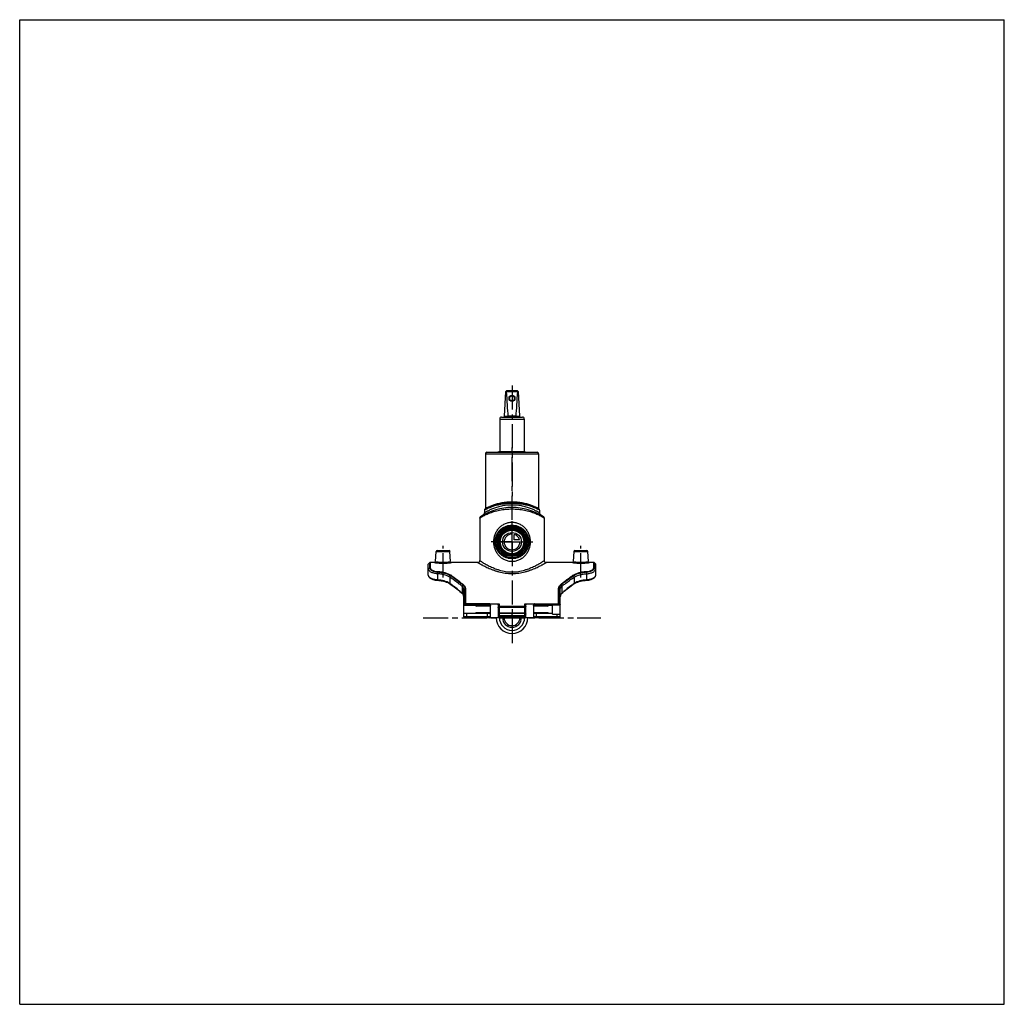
# Model space of a CAD drawing. Header units: millimetres. Extents: x 0 to 1000, y 0 to 1000.
import ezdxf

# ---------------------------------------------------------------- set-up
doc = ezdxf.new("R2010")
doc.units = ezdxf.units.MM
doc.header["$LTSCALE"] = 65.185185
doc.linetypes.add('CENTER', pattern=[0.6, 0.375, -0.075, 0.075, -0.075])
doc.layers.get('0').update_dxf_attribs({"linetype": 'CONTINUOUS'})
for name, color, linetype in [('ACHSEN_S', 7, 'CONTINUOUS'), ('FASEN', 7, 'CONTINUOUS'), ('FLAECHEN', 7, 'CONTINUOUS'), ('KOERPER', 7, 'CONTINUOUS'), ('KONST.EL_MIT_GEO', 7, 'CONTINUOUS'), ('KURVEN', 7, 'CONTINUOUS'), ('NHILFSGEOMETRIE', 7, 'CONTINUOUS')]:
    doc.layers.add(name, color=color, linetype=linetype)

msp = doc.modelspace()

# ---------------------------------------------------------------- linework, layer by layer
at = {"color": 7, "linetype": 'Continuous'}
for p, q in [((0, 0), (0, 1000)), ((0, 1000), (1000, 1000)), ((1000, 0), (1000, 1000)), ((492.5, 597.3), (493.8, 622.4)), ((493.8, 622.4), (494.8, 623.4)), ((494.2, 622.4), (505.8, 622.4)), ((494.8, 623.4), (505.1, 623.4)), ((506.2, 622.4), (505.1, 623.4)), ((506.2, 622.4), (507.5, 597.3)), ((487.5, 594.4), (487.5, 561.6)), ((487.5, 594.4), (512.5, 594.4)), ((489.5, 596.4), (510.5, 596.4)), ((492.6, 597.4), (495.9, 597.4)), ((504.1, 597.3), (495.9, 597.3)), ((504.1, 597.4), (507.4, 597.4)), ((512.5, 594.4), (512.5, 561.6)), ((0, 0), (1000, 0))]:
    msp.add_line(p, q, dxfattribs=at)
for radius in [3, 2.5]:
    msp.add_circle((500, 615.4), radius, dxfattribs=at)
for centre, radius, start, end in [((489.5, 594.4), 2, 90, 180), ((491.5, 597.4), 1, 270, 357.14), ((495.4, 597.3), 0.483, 359.2765, 5.2), ((504.6, 597.3), 0.483, 174.8, 180.7235), ((508.5, 597.4), 1, 182.86, 270), ((510.5, 594.4), 2, 0, 90)]:
    msp.add_arc(centre, radius, start, end, dxfattribs=at)
for centre, major_axis, ratio, start_param, end_param in [((500, 628.2), (8.5, 0), 0.95129, -2.35619, -2.32415), ((500, 746.5), (0, 170.1), 0.04996, -3.89495, -3.64417), ((500, 746.5), (0, 170.1), 0.04996, -2.63901, -2.38824), ((500, 628.2), (8.5, 0), 0.95129, -0.81744, -0.7854)]:
    msp.add_ellipse(centre, major_axis=major_axis, ratio=ratio, start_param=start_param, end_param=end_param, dxfattribs=at)
for points in [[(495.9, 597.3), (495.9, 597.2), (495.9, 596.9), (495.8, 596.7), (495.8, 596.5), (495.8, 596.4), (495.7, 596.4), (495.7, 596.4)], [(504.1, 597.3), (504.1, 597.2), (504.1, 596.9), (504.2, 596.7), (504.2, 596.5), (504.2, 596.4), (504.3, 596.4), (504.3, 596.4)]]:
    msp.add_open_spline(points, degree=3, knots=[0, 0, 0, 0, 0.36703, 0.67502, 0.79476, 0.88822, 1, 1, 1, 1], dxfattribs=at)
at = {"layer": 'ACHSEN_S', "color": 40, "linetype": 'CENTER'}
for p, q in [((500, 628.4), (500, 511.6)), ((409.9, 392.6), (590.1, 392.6)), ((500, 392.6), (500, 397.6)), ((500, 392.6), (500, 387.6))]:
    msp.add_line(p, q, dxfattribs=at)
at = {"layer": 'FASEN', "color": 7, "linetype": 'Continuous'}
for p, q in [((415, 447.1), (416.3, 448.4)), ((415, 442.3), (415, 447.1)), ((585, 447.1), (583.7, 448.4)), ((585, 442.3), (585, 447.1))]:
    msp.add_line(p, q, dxfattribs=at)
for radius in [16, 14.8]:
    msp.add_circle((500, 469.6), radius, dxfattribs=at)
for points, knots in [([(424.2, 437.3), (423, 437.3), (421.2, 437.6), (419.1, 438.3), (417.7, 438.9), (416.5, 439.7), (415.7, 440.5), (415.1, 441.4), (415, 442), (415, 442.3)], [0, 0, 0, 0, 0.32237, 0.47214, 0.609, 0.73035, 0.83479, 0.92325, 1, 1, 1, 1]), ([(575.8, 437.3), (577, 437.3), (578.8, 437.6), (580.9, 438.3), (582.3, 438.9), (583.5, 439.7), (584.3, 440.5), (584.9, 441.4), (585, 442), (585, 442.3)], [0, 0, 0, 0, 0.32258, 0.47229, 0.6091, 0.73041, 0.83482, 0.92326, 1, 1, 1, 1]), ([(436.8, 433.8), (435, 434.9), (432, 436.2), (427.7, 437), (425.4, 437.2), (424.2, 437.3)], [0, 0, 0, 0, 0.47636, 0.73528, 1, 1, 1, 1]), ([(449.5, 424.3), (448.5, 425.2), (444.4, 428.5), (440.1, 431.7), (436.8, 433.8)], [0, 0, 0, 0, 0.25388, 1, 1, 1, 1]), ([(550.5, 424.3), (551.5, 425.2), (555.6, 428.5), (559.9, 431.7), (563.2, 433.8)], [0, 0, 0, 0, 0.25387, 1, 1, 1, 1]), ([(563.2, 433.8), (565, 434.9), (568, 436.2), (572.3, 437), (574.6, 437.2), (575.8, 437.3)], [0, 0, 0, 0, 0.47638, 0.7353, 1, 1, 1, 1]), ([(451, 420.8), (451, 421.4), (450.8, 422.8), (450, 423.9), (449.5, 424.3)], [0, 0, 0, 0, 0.49816, 1, 1, 1, 1]), ([(549, 420.8), (549, 421.4), (549.2, 422.8), (550, 423.9), (550.5, 424.3)], [0, 0, 0, 0, 0.49816, 1, 1, 1, 1])]:
    msp.add_open_spline(points, degree=3, knots=knots, dxfattribs=at)
at = {"layer": 'FLAECHEN', "color": 7, "linetype": 'Continuous'}
for p, q in [((472, 502), (472, 499.1)), ((528, 502), (528, 499.1)), ((467.2, 493.9), (467.2, 450.6)), ((532.7, 493.9), (532.7, 450.6))]:
    msp.add_line(p, q, dxfattribs=at)
msp.add_circle((500, 469.6), 12, dxfattribs=at)
at = {"layer": 'KOERPER', "color": 7, "linetype": 'Continuous'}
for p, q in [((480.1, 560.6), (480.1, 560.8)), ((480.1, 560.6), (480.1, 560.8)), ((480.1, 560.8), (484.5, 560.8)), ((481.7, 560.6), (481.7, 560.8)), ((482.4, 560.6), (482.4, 560.8)), ((483.9, 560.6), (483.9, 560.8)), ((484, 560.6), (484, 560.8)), ((484.1, 560.6), (484.1, 560.8)), ((484.5, 560.6), (484.5, 560.8)), ((484.7, 560.6), (484.7, 560.8)), ((484.7, 560.8), (485.8, 560.8)), ((485.4, 560.6), (485.4, 560.8)), ((487.3, 561.6), (485.6, 560.6)), ((487.3, 561.6), (512.7, 561.6)), ((512.7, 561.6), (514.4, 560.6)), ((514.2, 560.8), (514.2, 560.8)), ((514.2, 560.8), (522.7, 560.8)), ((515.3, 560.6), (515.3, 560.8)), ((515.5, 560.6), (515.5, 560.8)), ((515.8, 560.6), (515.8, 560.8)), ((516.7, 560.6), (516.7, 560.8)), ((519.8, 560.6), (519.8, 560.8)), ((522.7, 560.6), (522.7, 560.8)), ((421.4, 448.6), (416.8, 448.6)), ((465.2, 448.6), (438.6, 448.6)), ((561.4, 448.6), (534.7, 448.6)), ((583.2, 448.6), (578.6, 448.6)), ((464, 404.9), (464, 404.3)), ((477.7, 404.3), (464, 404.3)), ((536, 404.3), (522.3, 404.3)), ((536, 404.3), (536, 404.9)), ((477.8, 397.6), (464, 397.6)), ((464, 397.1), (464, 397.6)), ((536, 397.6), (522.2, 397.6)), ((536, 397.6), (536, 397.1))]:
    msp.add_line(p, q, dxfattribs=at)
at = {"layer": 'KOERPER', "color": 40, "linetype": 'CENTER'}
for p, q in [((500, 492.1), (500, 566.6)), ((500, 469.6), (500, 490.8)), ((430, 433.6), (430, 465.8)), ((500, 469.6), (478.9, 469.6)), ((500, 469.6), (521.1, 469.6)), ((500, 469.6), (500, 364.5)), ((570, 433.6), (570, 465.8))]:
    msp.add_line(p, q, dxfattribs=at)
at = {"layer": 'KOERPER', "color": 7, "linetype": 'Continuous'}
for radius in [17, 16.1]:
    msp.add_circle((500, 469.6), radius, dxfattribs=at)
for centre, start, end in [((464, 405.9), 216.8699, 270), ((536, 405.9), 270, 323.1301), ((464, 396.1), 90, 138.1897), ((536, 396.1), 41.8103, 90)]:
    msp.add_arc(centre, 1.5, start, end, dxfattribs=at)
at = {"layer": 'KONST.EL_MIT_GEO', "color": 7, "linetype": 'Continuous'}
for p, q in [((474.6, 560.6), (525.4, 560.6)), ((473.1, 559.1), (473.1, 503.5)), ((473.1, 559.1), (526.9, 559.1)), ((526.9, 559.1), (526.9, 503.5)), ((479.3, 505.9), (479.3, 505.9)), ((520.7, 505.9), (520.7, 505.9)), ((423.9, 460.8), (436.1, 460.8)), ((563.9, 460.8), (576.1, 460.8)), ((422.4, 449.6), (423, 459.8)), ((423, 459.8), (437, 459.8)), ((437.6, 449.6), (437, 459.8)), ((562.4, 449.6), (563, 459.8)), ((563, 459.8), (577, 459.8)), ((577.6, 449.6), (577, 459.8)), ((415, 442.3), (416.3, 443.4)), ((415, 435.8), (415, 442.3)), ((416.3, 448.4), (416.3, 443.4)), ((416.8, 448.6), (416.8, 443.6)), ((583.2, 443.6), (583.2, 448.6)), ((583.7, 443.4), (583.7, 448.4)), ((583.7, 443.4), (585, 442.3)), ((585, 435.8), (585, 442.3)), ((415, 435.8), (415, 435.7)), ((415, 435.7), (415, 435.5)), ((415, 435.5), (415.1, 435.3)), ((415.1, 435.3), (415.1, 435.1)), ((415.2, 434.9), (415.3, 434.7)), ((415.3, 434.7), (415.4, 434.4)), ((415.4, 434.5), (415.6, 434.2)), ((415.5, 434.2), (415.7, 434)), ((415.7, 434), (415.9, 433.8)), ((415.9, 433.8), (416.1, 433.6)), ((416.1, 433.6), (416.4, 433.3)), ((416.3, 433.3), (416.6, 433.1)), ((416.6, 433.1), (416.9, 432.9)), ((416.9, 432.9), (417.2, 432.7)), ((417.2, 432.7), (417.5, 432.5)), ((417.5, 432.5), (417.8, 432.3)), ((417.8, 432.3), (418.1, 432.2)), ((418.5, 432), (418.8, 431.8)), ((418.8, 431.8), (419.2, 431.7)), ((419.2, 431.7), (419.6, 431.5)), ((419.6, 431.5), (420, 431.4)), ((420, 431.4), (420.4, 431.3)), ((420.4, 431.3), (420.8, 431.1)), ((420.8, 431.2), (421.2, 431)), ((421.2, 431), (421.7, 430.9)), ((421.7, 431), (422.1, 430.9)), ((422.1, 430.9), (422.6, 430.8)), ((422.6, 430.8), (423, 430.7)), ((423, 430.7), (423.5, 430.7)), ((423.5, 430.7), (424, 430.7)), ((424.2, 437.3), (424.3, 439.1)), ((424.2, 437.3), (424.2, 431)), ((436.8, 433.8), (437.7, 435.3)), ((436.8, 433.8), (436.8, 427.4)), ((562.3, 435.3), (563.2, 433.8)), ((563.2, 433.8), (563.2, 427.4)), ((575.1, 430.6), (576.1, 430.7)), ((575.7, 439.1), (575.8, 437.3)), ((575.8, 437.3), (575.8, 431)), ((576, 430.7), (576.5, 430.7)), ((576.5, 430.7), (577, 430.7)), ((577, 430.7), (577.4, 430.8)), ((577.4, 430.8), (577.9, 430.9)), ((577.9, 430.9), (578.3, 431)), ((578.3, 430.9), (578.8, 431)), ((578.7, 431), (579.2, 431.2)), ((579.2, 431.1), (579.6, 431.3)), ((579.6, 431.3), (580, 431.4)), ((580, 431.4), (580.4, 431.5)), ((580.4, 431.5), (580.8, 431.7)), ((580.8, 431.7), (581.2, 431.8)), ((581.2, 431.8), (581.5, 432)), ((581.5, 432), (581.9, 432.2)), ((581.9, 432.2), (582.2, 432.3)), ((582.2, 432.3), (582.5, 432.5)), ((582.5, 432.5), (582.8, 432.7)), ((582.8, 432.7), (583.1, 432.9)), ((583.1, 432.9), (583.4, 433.1)), ((583.4, 433.1), (583.7, 433.3)), ((583.6, 433.3), (583.9, 433.6)), ((583.9, 433.6), (584.1, 433.8)), ((584.1, 433.8), (584.3, 434)), ((584.3, 434), (584.5, 434.2)), ((584.4, 434.2), (584.6, 434.5)), ((584.6, 434.4), (584.7, 434.7)), ((584.7, 434.7), (584.8, 434.9)), ((584.8, 434.9), (584.9, 435.1)), ((584.9, 435.3), (585, 435.5)), ((584.9, 435.1), (584.9, 435.3)), ((585, 435.7), (585, 435.8)), ((585, 435.5), (585, 435.7)), ((449.5, 424.3), (450.4, 425.6)), ((449.5, 424.3), (449.5, 417.4)), ((451, 420.8), (452.3, 421.5)), ((451, 393.4), (451, 420.8)), ((452.3, 406.8), (452.3, 421.5)), ((452.8, 421.6), (452.8, 406.8)), ((547.2, 406.8), (547.2, 421.6)), ((547.7, 421.5), (549, 420.8)), ((547.7, 421.5), (547.7, 406.8)), ((549, 393.4), (549, 420.8)), ((549.6, 425.6), (550.5, 424.3)), ((550.5, 424.3), (550.5, 417.4)), ((476.5, 404.9), (451, 404.9)), ((451.8, 406.7), (451.8, 406.8)), ((451.8, 406.8), (452.3, 406.8)), ((452.8, 406.8), (486.8, 406.8)), ((475, 406.7), (454, 406.7)), ((454, 404.9), (454, 406.7)), ((475, 405.9), (454, 405.9)), ((475, 404.9), (475, 406.7)), ((477.2, 406.8), (477.2, 406.7)), ((478, 393.4), (478, 406)), ((486, 405.6), (486, 393.4)), ((486.8, 406.8), (486.8, 392.6)), ((486.8, 404.3), (513.2, 404.3)), ((513.2, 402.9), (486.8, 402.9)), ((513.2, 406.8), (547.2, 406.8)), ((513.2, 392.6), (513.2, 406.8)), ((514, 393.4), (514, 405.6)), ((522, 406), (522, 393.4)), ((522.8, 406.8), (522.8, 406.7)), ((541, 404.9), (523.5, 404.9)), ((525, 406.7), (546, 406.7)), ((525, 406.7), (525, 404.9)), ((525, 405.9), (546, 405.9)), ((541, 405.8), (549, 405.8)), ((541, 396.3), (541, 405.8)), ((546, 406.7), (546, 405.8)), ((546, 405.9), (546.2, 405.9)), ((547.7, 406.8), (548.2, 406.8)), ((548.2, 406.7), (548.2, 406.8)), ((451, 397.1), (476.9, 397.1)), ((478, 393.4), (451, 393.4)), ((548.2, 392.6), (451.8, 392.6)), ((454, 392.6), (454, 397.1)), ((475, 392.6), (475, 397.1)), ((478, 397.1), (478, 397.1)), ((486, 394.9), (514, 394.9)), ((514, 393.4), (486, 393.4)), ((513.2, 397.2), (486.8, 397.2)), ((513.2, 396.9), (486.8, 396.9)), ((549, 393.4), (522, 393.4)), ((523.1, 397.1), (541, 397.1)), ((525, 392.6), (525, 397.1)), ((541, 396.3), (549, 396.3)), ((546, 392.6), (546, 396.3))]:
    msp.add_line(p, q, dxfattribs=at)
for points in [[(415.1, 435.3), (415.1, 435.1), (415.2, 434.9)], [(417.8, 432.3), (418.1, 432.2), (418.5, 432)], [(423.9, 430.7), (424.9, 430.6), (425.7, 430.5), (426.5, 430.5), (427.3, 430.4), (428.1, 430.2), (428.9, 430.1), (429.7, 430), (430.4, 429.8), (431.2, 429.6), (431.9, 429.4), (432.6, 429.1), (433.3, 428.9), (434, 428.6), (434.7, 428.3), (435.3, 428), (435.9, 427.7), (436.5, 427.4), (436.9, 427.1)], [(563.1, 427.1), (563.5, 427.4), (564.1, 427.7), (564.7, 428), (565.4, 428.3), (566, 428.6), (566.7, 428.9), (567.4, 429.2), (568.1, 429.4), (568.8, 429.6), (569.6, 429.8), (570.3, 430), (571.1, 430.1), (571.9, 430.3), (572.7, 430.4), (573.5, 430.5), (574.3, 430.5), (575.1, 430.6)], [(436.9, 427.1), (438.3, 426.1), (439.8, 425.1), (441.3, 424), (442.7, 422.9), (444.1, 421.8), (445.6, 420.6), (447, 419.4), (448.3, 418.2), (449.6, 417.1)], [(550.4, 417.1), (551.7, 418.3), (553.1, 419.5), (554.4, 420.6), (555.9, 421.8), (557.3, 422.9), (558.8, 424), (560.2, 425.1), (561.7, 426.2), (563.1, 427.1)], [(449.6, 417.1), (449.6, 417.1), (449.8, 416.9), (450, 416.7), (450.1, 416.5), (450.3, 416.3), (450.4, 416.1), (450.6, 415.8), (450.7, 415.6), (450.8, 415.3), (450.8, 415.1), (450.9, 414.8), (450.9, 414.5), (451, 414.2), (451, 413.9), (451, 413.8)], [(549, 413.8), (549, 413.9), (549, 414.2), (549.1, 414.5), (549.1, 414.8), (549.2, 415.1), (549.3, 415.3), (549.3, 415.6), (549.5, 415.8), (549.6, 416.1), (549.7, 416.3), (549.9, 416.5), (550, 416.7), (550.2, 416.9), (550.4, 417.1), (550.4, 417.1)]]:
    msp.add_lwpolyline(points, dxfattribs=at)
for radius in [14, 13]:
    msp.add_circle((500, 469.6), radius, dxfattribs=at)
for centre, radius, start, end in [((474.6, 559.1), 1.5, 90, 180), ((525.4, 559.1), 1.5, 0, 90), ((500, 445.6), 59, 57.0793, 122.9207), ((473, 502), 1, 117.7438, 179.9999), ((500, 450.6), 59, 110.5711, 117.7437), ((472.6, 503.5), 0.5, 297.4195, 0.0002), ((500, 450.6), 59, 62.2563, 69.4289), ((527.4, 503.5), 0.5, 180.0003, 242.5808), ((527, 502), 1, 359.9999, 62.2562), ((468.7, 493.9), 1.5, 122.9208, 180), ((469.5, 499.1), 2.5, 299.7314, 0), ((530.5, 499.1), 2.5, 180, 240.2686), ((531.2, 493.9), 1.5, 0.0001, 57.0792), ((423.9, 459.8), 1, 90, 177), ((436.1, 459.8), 1, 3, 90), ((563.9, 459.8), 1, 90, 177), ((576.1, 459.8), 1, 3, 90), ((465.2, 450.6), 2, 270, 360), ((534.7, 450.6), 2, 180, 270), ((416.8, 447.9), 0.8, 90, 135), ((421.4, 449.6), 1, 269.999, 357.0003), ((438.6, 449.6), 1, 182.9997, 270.0011), ((561.4, 449.6), 1, 269.999, 357.0003), ((578.6, 449.6), 1, 182.9997, 270.0011), ((583.2, 447.9), 0.8, 45, 90), ((382.8, 346.3), 97.4, 56.1766, 56.3481), ((617.2, 346.3), 97.4, 123.6519, 123.8234), ((548.2, 405.9), 0.797, 0.0128, 89.9998), ((451.8, 393.4), 0.8, 180, 270), ((477.2, 393.4), 0.8, 270, 360), ((486.8, 393.4), 0.8, 180, 270), ((513.2, 393.4), 0.8, 270, 360), ((522.8, 393.4), 0.8, 180, 270), ((548.2, 393.4), 0.8, 270, 360)]:
    msp.add_arc(centre, radius, start, end, dxfattribs=at)
for centre, start_param, end_param in [((477.2, 406), 0, 1.5708), ((522.8, 406), 1.5708, 3.14159)]:
    msp.add_ellipse(centre, major_axis=(0.8, 0), ratio=0.9927, start_param=start_param, end_param=end_param, dxfattribs=at)
for points, knots in [([(526.9, 503.5), (526.9, 503.5), (526.9, 503.5), (526.9, 503.5), (526.8, 503.5), (526.8, 503.5), (526.7, 503.6), (526.6, 503.6), (526.3, 503.8), (526.1, 503.9), (525.7, 504.1), (525.3, 504.3), (524.6, 504.6), (523.6, 505.1), (522.3, 505.7), (520.7, 506.3), (519, 506.9), (517.1, 507.6), (514.2, 508.4), (510.3, 509.3), (505.3, 510), (500, 510.2), (494.7, 510), (489.7, 509.3), (485.8, 508.4), (482.9, 507.6), (481, 506.9), (479.3, 506.3), (477.7, 505.7), (476.4, 505.1), (475.4, 504.6), (474.7, 504.3), (474.3, 504.1), (473.9, 503.9), (473.7, 503.8), (473.4, 503.6), (473.3, 503.6), (473.2, 503.5), (473.2, 503.5), (473.1, 503.5), (473.1, 503.5), (473.1, 503.5), (473.1, 503.5)], [0, 0, 0, 0, 0.00017, 0.00068, 0.00152, 0.00269, 0.0042, 0.00604, 0.0107, 0.01663, 0.02381, 0.03217, 0.04169, 0.06399, 0.09031, 0.12029, 0.15357, 0.18983, 0.22877, 0.31341, 0.40488, 0.5, 0.59512, 0.68659, 0.77123, 0.81017, 0.84643, 0.87971, 0.90969, 0.93601, 0.95831, 0.96783, 0.97619, 0.98337, 0.9893, 0.99396, 0.9958, 0.99731, 0.99848, 0.99932, 0.99983, 1, 1, 1, 1]), ([(467.2, 493.9), (467.3, 493.9), (467.3, 493.9), (467.3, 493.9), (467.3, 493.9), (467.3, 494), (467.4, 494), (467.5, 494.1), (467.7, 494.2), (467.9, 494.3), (468.3, 494.5), (468.7, 494.8), (469.2, 495.1), (469.8, 495.4), (470.5, 495.8), (471.5, 496.3), (472.9, 497), (474.8, 497.9), (476.9, 498.8), (479.2, 499.6), (481.7, 500.5), (484.5, 501.2), (488.4, 502.1), (493.6, 502.9), (497.8, 503.1), (500, 503.1)], [0, 0, 0, 0, 0.00035, 0.00079, 0.0014, 0.00314, 0.00558, 0.0087, 0.01251, 0.02212, 0.03434, 0.04907, 0.06621, 0.08565, 0.10727, 0.13097, 0.18417, 0.24446, 0.31112, 0.38352, 0.46108, 0.54324, 0.62941, 0.81108, 1, 1, 1, 1]), ([(500, 507.1), (498.1, 507.1), (494.5, 507), (489.3, 506.1), (485.2, 505), (482.2, 504), (480.2, 503.3), (478.4, 502.5), (476.8, 501.7), (475.6, 501.1), (474.8, 500.7), (474.2, 500.4), (473.7, 500.1), (473.3, 499.8), (472.9, 499.6), (472.6, 499.4), (472.4, 499.3), (472.2, 499.2), (472.1, 499.1), (472.1, 499.1), (472, 499.1), (472, 499.1), (472, 499.1), (472, 499.1)], [0, 0, 0, 0, 0.18871, 0.37018, 0.53835, 0.61591, 0.68834, 0.75507, 0.81545, 0.86875, 0.8925, 0.91417, 0.93365, 0.95083, 0.96559, 0.97784, 0.98747, 0.99128, 0.99441, 0.99685, 0.9986, 0.99965, 1, 1, 1, 1]), ([(478.9, 505), (478.4, 504.8), (477.4, 504.4), (476, 503.8), (474.8, 503.3), (474, 502.9), (473.4, 502.7), (473, 502.5), (472.7, 502.3), (472.5, 502.2), (472.3, 502.1), (472.2, 502.1), (472.1, 502), (472.1, 502), (472, 502), (472, 502), (472, 502), (472, 502)], [0, 0, 0, 0, 0.21939, 0.41595, 0.58759, 0.73216, 0.79362, 0.8475, 0.89357, 0.9316, 0.9614, 0.97316, 0.9828, 0.99032, 0.99569, 0.99892, 1, 1, 1, 1]), ([(478.9, 505), (478.8, 505.1), (478.8, 505.3), (478.9, 505.5), (479.1, 505.8), (479.2, 505.9), (479.3, 505.9)], [0, 0, 0, 0, 0.28338, 0.54467, 0.78093, 1, 1, 1, 1]), ([(500, 508.7), (496.1, 508.7), (488.9, 508), (481.9, 506.1), (478.9, 505)], [0, 0, 0, 0, 0.54615, 1, 1, 1, 1]), ([(500, 509.7), (496.1, 509.7), (489.1, 509), (482.3, 507), (479.3, 505.9)], [0, 0, 0, 0, 0.5469, 1, 1, 1, 1]), ([(520.7, 505.9), (517.7, 507), (510.9, 509), (503.9, 509.7), (500, 509.7)], [0, 0, 0, 0, 0.4531, 1, 1, 1, 1]), ([(521.1, 505), (518.1, 506.1), (511.1, 508), (503.9, 508.7), (500, 508.7)], [0, 0, 0, 0, 0.45385, 1, 1, 1, 1]), ([(528, 499.1), (528, 499.1), (528, 499.1), (528, 499.1), (527.9, 499.1), (527.9, 499.1), (527.8, 499.2), (527.6, 499.3), (527.4, 499.4), (527.1, 499.6), (526.7, 499.8), (526.3, 500.1), (525.8, 500.4), (525.2, 500.7), (524.4, 501.1), (523.2, 501.7), (521.6, 502.5), (519.8, 503.3), (517.8, 504), (514.8, 505), (510.7, 506.1), (505.5, 507), (501.9, 507.1), (500, 507.1)], [0, 0, 0, 0, 0.00035, 0.0014, 0.00315, 0.00559, 0.00872, 0.01253, 0.02216, 0.03441, 0.04917, 0.06635, 0.08583, 0.1075, 0.13125, 0.18455, 0.24493, 0.31166, 0.3841, 0.46165, 0.62982, 0.81129, 1, 1, 1, 1]), ([(500, 503.1), (502.2, 503.1), (506.4, 502.9), (511.6, 502.1), (515.5, 501.2), (518.3, 500.5), (520.8, 499.6), (523.1, 498.8), (525.2, 497.9), (527.1, 497), (528.5, 496.3), (529.5, 495.8), (530.2, 495.4), (530.8, 495.1), (531.3, 494.8), (531.7, 494.5), (532.1, 494.3), (532.3, 494.2), (532.5, 494.1), (532.6, 494), (532.7, 494), (532.7, 493.9), (532.7, 493.9), (532.7, 493.9), (532.7, 493.9), (532.7, 493.9)], [0, 0, 0, 0, 0.18893, 0.37059, 0.45676, 0.53892, 0.61648, 0.68888, 0.75554, 0.81582, 0.86903, 0.89273, 0.91435, 0.93379, 0.95093, 0.96566, 0.97788, 0.98749, 0.9913, 0.99442, 0.99686, 0.9986, 0.99921, 0.99965, 1, 1, 1, 1]), ([(521.1, 505), (521.2, 505.1), (521.2, 505.3), (521.1, 505.5), (520.9, 505.8), (520.8, 505.9), (520.7, 505.9)], [0, 0, 0, 0, 0.28338, 0.54467, 0.78093, 1, 1, 1, 1]), ([(528, 502), (528, 502), (528, 502), (528, 502), (527.9, 502), (527.9, 502), (527.8, 502.1), (527.7, 502.1), (527.5, 502.2), (527.3, 502.3), (527, 502.5), (526.6, 502.7), (526, 502.9), (525.2, 503.3), (524, 503.8), (522.6, 504.4), (521.6, 504.8), (521.1, 505)], [0, 0, 0, 0, 0.00108, 0.00431, 0.00968, 0.0172, 0.02684, 0.0386, 0.0684, 0.10643, 0.1525, 0.20638, 0.26784, 0.41241, 0.58405, 0.78061, 1, 1, 1, 1]), ([(500, 449.6), (498.7, 449.6), (496.2, 449.9), (492.5, 451.2), (489.3, 453.1), (486.6, 455.7), (484.4, 458.7), (482.2, 463.3), (481.1, 469.6), (482.2, 476), (484.4, 480.6), (486.6, 483.6), (489.3, 486.2), (492.5, 488.1), (496.2, 489.4), (498.7, 489.7), (500, 489.7)], [0, 0, 0, 0, 0.06375, 0.12678, 0.18886, 0.2503, 0.31171, 0.37374, 0.5, 0.62626, 0.68829, 0.7497, 0.81114, 0.87322, 0.93625, 1, 1, 1, 1]), ([(500, 452.6), (498.9, 452.6), (496.6, 452.8), (493.3, 453.8), (490.4, 455.4), (487.8, 457.5), (485.7, 460.1), (484.1, 463), (483.1, 466.2), (482.7, 469.6), (483.1, 473.1), (484.1, 476.3), (485.7, 479.2), (487.8, 481.8), (490.4, 483.9), (493.3, 485.5), (496.6, 486.5), (498.9, 486.7), (500, 486.7)], [0, 0, 0, 0, 0.06434, 0.12771, 0.18972, 0.25068, 0.31139, 0.37284, 0.43577, 0.5, 0.56423, 0.62716, 0.68861, 0.74932, 0.81028, 0.87229, 0.93566, 1, 1, 1, 1]), ([(500, 489.7), (501.3, 489.7), (503.8, 489.4), (507.5, 488.1), (510.7, 486.2), (513.4, 483.6), (515.6, 480.6), (517.8, 476), (518.9, 469.6), (517.8, 463.3), (515.6, 458.7), (513.4, 455.7), (510.7, 453.1), (507.5, 451.2), (503.8, 449.9), (501.3, 449.6), (500, 449.6)], [0, 0, 0, 0, 0.06375, 0.12678, 0.18886, 0.2503, 0.31171, 0.37374, 0.5, 0.62626, 0.68829, 0.7497, 0.81114, 0.87322, 0.93625, 1, 1, 1, 1]), ([(500, 486.7), (501.1, 486.7), (503.4, 486.5), (506.7, 485.5), (509.6, 483.9), (512.2, 481.8), (514.3, 479.2), (515.9, 476.3), (516.9, 473.1), (517.3, 469.6), (516.9, 466.2), (515.9, 463), (514.3, 460.1), (512.2, 457.5), (509.6, 455.4), (506.7, 453.8), (503.4, 452.8), (501.1, 452.6), (500, 452.6)], [0, 0, 0, 0, 0.06434, 0.12771, 0.18972, 0.25068, 0.31139, 0.37284, 0.43577, 0.5, 0.56423, 0.62716, 0.68861, 0.74932, 0.81028, 0.87229, 0.93566, 1, 1, 1, 1]), ([(467.2, 450.6), (467.2, 450.7), (467.3, 450.6), (467.3, 450.6), (467.3, 450.6), (467.3, 450.6), (467.4, 450.6), (467.4, 450.5), (467.5, 450.5), (467.6, 450.4), (467.8, 450.3), (468, 450.2), (468.3, 450), (468.8, 449.7), (469.3, 449.4), (469.9, 449), (470.5, 448.6), (471.5, 448), (473, 447.2), (474.8, 446.2), (476.9, 445.1), (479.3, 444), (481.8, 442.9), (484.4, 441.9), (488.3, 440.6), (493.5, 439.4), (497.8, 439.1), (500, 439.1)], [0, 0, 0, 0, 0.00009, 0.00035, 0.00079, 0.00141, 0.00317, 0.00563, 0.00878, 0.01262, 0.01714, 0.02233, 0.03468, 0.0496, 0.06698, 0.0867, 0.10867, 0.13275, 0.18679, 0.24793, 0.3153, 0.38816, 0.46584, 0.54775, 0.63334, 0.81318, 1, 1, 1, 1]), ([(500, 439.1), (502.2, 439.1), (506.5, 439.4), (511.7, 440.6), (515.6, 441.9), (518.2, 442.9), (520.7, 444), (523.1, 445.1), (525.2, 446.2), (527, 447.2), (528.5, 448), (529.5, 448.6), (530.1, 449), (530.7, 449.4), (531.2, 449.7), (531.7, 450), (532, 450.2), (532.2, 450.3), (532.4, 450.4), (532.5, 450.5), (532.6, 450.5), (532.6, 450.6), (532.7, 450.6), (532.7, 450.6), (532.7, 450.6), (532.7, 450.6), (532.7, 450.7), (532.7, 450.6)], [0, 0, 0, 0, 0.18682, 0.36666, 0.45225, 0.53416, 0.61184, 0.6847, 0.75207, 0.81321, 0.86725, 0.89133, 0.9133, 0.93302, 0.9504, 0.96532, 0.97767, 0.98286, 0.98738, 0.99122, 0.99437, 0.99683, 0.99859, 0.99921, 0.99965, 0.99991, 1, 1, 1, 1]), ([(416.8, 443.6), (416.7, 443.6), (416.5, 443.6), (416.3, 443.5), (416.3, 443.4)], [0, 0, 0, 0, 0.50567, 1, 1, 1, 1]), ([(416.3, 443.4), (416.3, 443.2), (416.4, 442.6), (416.9, 441.9), (417.6, 441.2), (418.6, 440.5), (419.8, 440), (421.7, 439.3), (423.2, 439.1), (424.3, 439.1)], [0, 0, 0, 0, 0.07413, 0.16073, 0.26404, 0.38489, 0.522, 0.67272, 1, 1, 1, 1]), ([(416.8, 443.6), (416.8, 443.4), (417, 442.9), (417.4, 442.2), (418.1, 441.6), (419, 441), (420.1, 440.4), (421.9, 439.8), (423.4, 439.6), (424.4, 439.6)], [0, 0, 0, 0, 0.0737, 0.15997, 0.26295, 0.38355, 0.5206, 0.67153, 1, 1, 1, 1]), ([(421.4, 448.6), (421.4, 448.6), (421.5, 448.6), (421.6, 448.6), (421.8, 448.6), (422.1, 448.6), (422.5, 448.5), (423.1, 448.4), (424, 448.3), (425.3, 448.2), (427.3, 448.1), (430, 448), (432.7, 448.1), (434.7, 448.2), (436, 448.3), (436.9, 448.4), (437.5, 448.5), (437.9, 448.6), (438.2, 448.6), (438.4, 448.6), (438.5, 448.6), (438.6, 448.6), (438.6, 448.6)], [0, 0, 0, 0, 0.00247, 0.00983, 0.02201, 0.03885, 0.06016, 0.0857, 0.14832, 0.22415, 0.31023, 0.5, 0.68977, 0.77586, 0.85168, 0.9143, 0.93984, 0.96115, 0.97799, 0.99017, 0.99753, 1, 1, 1, 1]), ([(422.4, 449.6), (422.4, 449.6), (422.4, 449.6), (422.5, 449.6), (422.5, 449.6), (422.6, 449.6), (422.6, 449.6), (422.8, 449.5), (423, 449.5), (423.3, 449.4), (423.7, 449.4), (424.2, 449.3), (424.8, 449.2), (425.8, 449.1), (427.1, 449), (428.5, 449), (430, 448.9), (431.5, 449), (432.9, 449), (434.2, 449.1), (435.2, 449.2), (435.8, 449.3), (436.3, 449.4), (436.7, 449.4), (437, 449.5), (437.2, 449.5), (437.4, 449.6), (437.4, 449.6), (437.5, 449.6), (437.5, 449.6), (437.6, 449.6), (437.6, 449.6), (437.6, 449.6)], [0, 0, 0, 0, 0.00061, 0.00243, 0.00546, 0.00969, 0.01511, 0.0217, 0.03833, 0.0594, 0.08469, 0.11396, 0.14691, 0.22259, 0.30888, 0.40254, 0.5, 0.59746, 0.69112, 0.77741, 0.85309, 0.88604, 0.91531, 0.9406, 0.96167, 0.9783, 0.98489, 0.99031, 0.99454, 0.99757, 0.99939, 1, 1, 1, 1]), ([(465.2, 448.6), (465.2, 448.6), (465.3, 448.6), (465.3, 448.6), (465.3, 448.6), (465.3, 448.6), (465.4, 448.6), (465.4, 448.5), (465.5, 448.5), (465.7, 448.4), (465.8, 448.3), (466.1, 448.2), (466.4, 448), (466.9, 447.7), (467.5, 447.4), (468.1, 447), (468.8, 446.7), (469.9, 446.1), (471.4, 445.3), (473.5, 444.3), (475.7, 443.2), (478.2, 442.2), (480.9, 441.1), (483.7, 440.1), (487.8, 438.9), (493.2, 437.8), (497.7, 437.5), (500, 437.5)], [0, 0, 0, 0, 0.00009, 0.00036, 0.0008, 0.00143, 0.00321, 0.0057, 0.00889, 0.01278, 0.01736, 0.02262, 0.03513, 0.05022, 0.06779, 0.08773, 0.10991, 0.13422, 0.18871, 0.25025, 0.31796, 0.39107, 0.46886, 0.55073, 0.63609, 0.81488, 1, 1, 1, 1]), ([(500, 437.5), (502.3, 437.5), (506.8, 437.8), (512.2, 438.9), (516.3, 440.1), (519.1, 441.1), (521.8, 442.2), (524.3, 443.2), (526.5, 444.3), (528.6, 445.3), (530.1, 446.1), (531.2, 446.7), (531.9, 447), (532.5, 447.4), (533.1, 447.7), (533.6, 448), (533.9, 448.2), (534.2, 448.3), (534.3, 448.4), (534.5, 448.5), (534.6, 448.5), (534.6, 448.6), (534.7, 448.6), (534.7, 448.6), (534.7, 448.6), (534.7, 448.6), (534.7, 448.6), (534.7, 448.6)], [0, 0, 0, 0, 0.18512, 0.36391, 0.44927, 0.53114, 0.60893, 0.68203, 0.74975, 0.81129, 0.86578, 0.89009, 0.91227, 0.93221, 0.94978, 0.96487, 0.97738, 0.98264, 0.98722, 0.99111, 0.9943, 0.99679, 0.99857, 0.9992, 0.99964, 0.99991, 1, 1, 1, 1]), ([(561.4, 448.6), (561.4, 448.6), (561.5, 448.6), (561.6, 448.6), (561.8, 448.6), (562.1, 448.6), (562.5, 448.5), (563.1, 448.4), (564, 448.3), (565.3, 448.2), (567.3, 448.1), (570, 448), (572.7, 448.1), (574.7, 448.2), (576, 448.3), (576.9, 448.4), (577.5, 448.5), (577.9, 448.6), (578.2, 448.6), (578.4, 448.6), (578.5, 448.6), (578.6, 448.6), (578.6, 448.6)], [0, 0, 0, 0, 0.00247, 0.00983, 0.02201, 0.03885, 0.06016, 0.0857, 0.14832, 0.22415, 0.31023, 0.5, 0.68977, 0.77586, 0.85168, 0.9143, 0.93984, 0.96115, 0.97799, 0.99017, 0.99753, 1, 1, 1, 1]), ([(562.4, 449.6), (562.4, 449.6), (562.4, 449.6), (562.5, 449.6), (562.5, 449.6), (562.6, 449.6), (562.6, 449.6), (562.8, 449.5), (563, 449.5), (563.3, 449.4), (563.7, 449.4), (564.2, 449.3), (564.8, 449.2), (565.8, 449.1), (567.1, 449), (568.5, 449), (570, 448.9), (571.5, 449), (572.9, 449), (574.2, 449.1), (575.2, 449.2), (575.8, 449.3), (576.3, 449.4), (576.7, 449.4), (577, 449.5), (577.2, 449.5), (577.4, 449.6), (577.4, 449.6), (577.5, 449.6), (577.5, 449.6), (577.6, 449.6), (577.6, 449.6), (577.6, 449.6)], [0, 0, 0, 0, 0.00061, 0.00243, 0.00546, 0.00969, 0.01511, 0.0217, 0.03833, 0.0594, 0.08469, 0.11396, 0.14691, 0.22259, 0.30888, 0.40254, 0.5, 0.59746, 0.69112, 0.77741, 0.85309, 0.88604, 0.91531, 0.9406, 0.96167, 0.9783, 0.98489, 0.99031, 0.99454, 0.99757, 0.99939, 1, 1, 1, 1]), ([(575.6, 439.6), (576.6, 439.6), (578.1, 439.8), (579.9, 440.4), (581, 441), (581.9, 441.6), (582.6, 442.2), (583, 442.9), (583.2, 443.4), (583.2, 443.6)], [0, 0, 0, 0, 0.32846, 0.47939, 0.61644, 0.73705, 0.84003, 0.9263, 1, 1, 1, 1]), ([(575.7, 439.1), (576.8, 439.1), (578.3, 439.3), (580.2, 440), (581.4, 440.5), (582.4, 441.2), (583.1, 441.9), (583.6, 442.6), (583.7, 443.2), (583.7, 443.4)], [0, 0, 0, 0, 0.32727, 0.478, 0.61511, 0.73596, 0.83927, 0.92587, 1, 1, 1, 1]), ([(583.2, 443.6), (583.3, 443.6), (583.5, 443.6), (583.7, 443.5), (583.7, 443.4)], [0, 0, 0, 0, 0.50598, 1, 1, 1, 1]), ([(424.2, 431), (423, 431), (421.2, 431.3), (419.1, 432), (417.7, 432.6), (416.5, 433.4), (415.7, 434.2), (415.1, 435), (415, 435.6), (415, 435.8)], [0, 0, 0, 0, 0.32746, 0.47894, 0.61715, 0.73905, 0.84272, 0.92839, 1, 1, 1, 1]), ([(436.8, 427.4), (435, 428.6), (432, 429.8), (427.7, 430.7), (425.4, 430.9), (424.2, 431)], [0, 0, 0, 0, 0.47743, 0.73485, 1, 1, 1, 1]), ([(424.2, 430.6), (424.2, 430.6), (424.2, 430.6), (424.2, 430.7), (424.2, 430.7), (424.2, 430.8), (424.2, 430.9), (424.2, 431)], [0, 0, 0, 0, 0.02452, 0.07713, 0.27447, 0.58806, 1, 1, 1, 1]), ([(424.4, 439.6), (424.4, 439.5), (424.3, 439.4), (424.3, 439.2), (424.3, 439.1)], [0, 0, 0, 0, 0.19426, 1, 1, 1, 1]), ([(424.3, 439.1), (425.6, 439), (428, 438.8), (432.6, 437.8), (435.8, 436.5), (437.7, 435.3)], [0, 0, 0, 0, 0.26627, 0.52424, 1, 1, 1, 1]), ([(424.4, 439.6), (425.6, 439.5), (428.1, 439.3), (432.8, 438.3), (436.2, 437), (438.1, 435.7)], [0, 0, 0, 0, 0.2666, 0.52469, 1, 1, 1, 1]), ([(438.1, 435.7), (438, 435.7), (437.9, 435.6), (437.8, 435.4), (437.7, 435.3)], [0, 0, 0, 0, 0.23201, 1, 1, 1, 1]), ([(437.7, 435.3), (438.8, 434.6), (443.2, 431.6), (447.4, 428.2), (450.4, 425.6)], [0, 0, 0, 0, 0.243, 1, 1, 1, 1]), ([(438.1, 435.7), (439.2, 435), (443.6, 431.9), (447.8, 428.6), (450.8, 425.9)], [0, 0, 0, 0, 0.24287, 1, 1, 1, 1]), ([(549.2, 425.9), (550.2, 426.8), (554.3, 430.3), (558.6, 433.5), (561.9, 435.7)], [0, 0, 0, 0, 0.25715, 1, 1, 1, 1]), ([(549.6, 425.6), (550.6, 426.5), (554.7, 429.9), (559, 433.1), (562.3, 435.3)], [0, 0, 0, 0, 0.25701, 1, 1, 1, 1]), ([(561.9, 435.7), (563.8, 437), (567.2, 438.3), (571.8, 439.3), (574.4, 439.5), (575.6, 439.6)], [0, 0, 0, 0, 0.47531, 0.7334, 1, 1, 1, 1]), ([(561.9, 435.7), (562, 435.7), (562.1, 435.6), (562.2, 435.4), (562.3, 435.3)], [0, 0, 0, 0, 0.23201, 1, 1, 1, 1]), ([(562.3, 435.3), (564.2, 436.5), (567.4, 437.8), (572, 438.8), (574.4, 439), (575.7, 439.1)], [0, 0, 0, 0, 0.47576, 0.73373, 1, 1, 1, 1]), ([(575.8, 431), (574.6, 430.9), (572.3, 430.7), (568, 429.8), (565, 428.6), (563.2, 427.4)], [0, 0, 0, 0, 0.26515, 0.52257, 1, 1, 1, 1]), ([(575.6, 439.6), (575.6, 439.5), (575.7, 439.4), (575.7, 439.2), (575.7, 439.1)], [0, 0, 0, 0, 0.19422, 1, 1, 1, 1]), ([(585, 435.8), (585, 435.6), (584.9, 435), (584.3, 434.2), (583.5, 433.4), (582.3, 432.6), (580.9, 432), (578.8, 431.3), (577, 431), (575.8, 431)], [0, 0, 0, 0, 0.07161, 0.15728, 0.26095, 0.38285, 0.52106, 0.67254, 1, 1, 1, 1]), ([(575.8, 430.6), (575.8, 430.6), (575.8, 430.6), (575.8, 430.7), (575.8, 430.7), (575.8, 430.8), (575.8, 430.9), (575.8, 431)], [0, 0, 0, 0, 0.02452, 0.07713, 0.27447, 0.58805, 1, 1, 1, 1]), ([(436.9, 427.1), (436.9, 427.1), (436.8, 427.2), (436.8, 427.4), (436.8, 427.4)], [0, 0, 0, 0, 0.44259, 1, 1, 1, 1]), ([(449.5, 417.4), (448.5, 418.3), (444.5, 421.8), (440.3, 425.1), (437, 427.3)], [0, 0, 0, 0, 0.25754, 1, 1, 1, 1]), ([(450.4, 425.6), (450.5, 425.6), (450.6, 425.7), (450.7, 425.8), (450.8, 425.9), (450.8, 425.9)], [0, 0, 0, 0, 0.25031, 0.6333, 1, 1, 1, 1]), ([(450.4, 425.6), (450.7, 425.3), (451.3, 424.7), (451.8, 423.7), (452.2, 422.6), (452.3, 421.8), (452.3, 421.5)], [0, 0, 0, 0, 0.25603, 0.50547, 0.75222, 1, 1, 1, 1]), ([(450.8, 425.9), (451.1, 425.6), (451.7, 425), (452.3, 424), (452.7, 422.8), (452.8, 422), (452.8, 421.6)], [0, 0, 0, 0, 0.25654, 0.50617, 0.75275, 1, 1, 1, 1]), ([(452.3, 421.5), (452.3, 421.5), (452.4, 421.5), (452.6, 421.6), (452.8, 421.6), (452.8, 421.6)], [0, 0, 0, 0, 0.23313, 0.60497, 1, 1, 1, 1]), ([(547.2, 421.6), (547.2, 422), (547.3, 422.8), (547.7, 424), (548.3, 425), (548.9, 425.6), (549.2, 425.9)], [0, 0, 0, 0, 0.24724, 0.49383, 0.74345, 1, 1, 1, 1]), ([(547.7, 421.5), (547.7, 421.5), (547.6, 421.5), (547.4, 421.6), (547.2, 421.6), (547.2, 421.6)], [0, 0, 0, 0, 0.23397, 0.60548, 1, 1, 1, 1]), ([(547.7, 421.5), (547.7, 421.8), (547.8, 422.6), (548.2, 423.7), (548.7, 424.7), (549.3, 425.3), (549.6, 425.6)], [0, 0, 0, 0, 0.24778, 0.49454, 0.74396, 1, 1, 1, 1]), ([(549.6, 425.6), (549.5, 425.6), (549.4, 425.7), (549.3, 425.8), (549.2, 425.9), (549.2, 425.9)], [0, 0, 0, 0, 0.25039, 0.63331, 1, 1, 1, 1]), ([(563, 427.3), (561.9, 426.5), (557.5, 423.5), (553.4, 420.1), (550.5, 417.4)], [0, 0, 0, 0, 0.24247, 1, 1, 1, 1]), ([(563.1, 427.1), (563.1, 427.1), (563.2, 427.2), (563.2, 427.4), (563.2, 427.4)], [0, 0, 0, 0, 0.44259, 1, 1, 1, 1]), ([(451, 413.8), (451, 414.5), (450.8, 415.5), (450.2, 416.7), (449.8, 417.2), (449.5, 417.4)], [0, 0, 0, 0, 0.49769, 0.74723, 1, 1, 1, 1]), ([(449.6, 417.1), (449.5, 417.2), (449.5, 417.2), (449.5, 417.3), (449.5, 417.4)], [0, 0, 0, 0, 0.19799, 1, 1, 1, 1]), ([(550.5, 417.4), (550.2, 417.2), (549.8, 416.7), (549.2, 415.5), (549, 414.5), (549, 413.8)], [0, 0, 0, 0, 0.25277, 0.50231, 1, 1, 1, 1]), ([(550.4, 417.1), (550.5, 417.2), (550.5, 417.2), (550.5, 417.3), (550.5, 417.4)], [0, 0, 0, 0, 0.19799, 1, 1, 1, 1]), ([(451, 406), (451, 406.1), (451.1, 406.4), (451.3, 406.6), (451.5, 406.8), (451.7, 406.8), (451.8, 406.8)], [0, 0, 0, 0, 0.29054, 0.55834, 0.79004, 1, 1, 1, 1]), ([(451, 405.9), (451, 406.1), (451.2, 406.5), (451.6, 406.7), (451.8, 406.7)], [0, 0, 0, 0, 0.49997, 1, 1, 1, 1]), ([(454, 405.9), (453.8, 405.9), (453.4, 405.9), (452.9, 405.9), (452.4, 405.9), (452, 405.9), (451.7, 405.9), (451.5, 405.9), (451.4, 405.9), (451.2, 405.9), (451.1, 405.9), (451.1, 405.9), (451, 405.9), (451, 405.9), (451, 405.9), (451, 405.9), (451, 405.9)], [0, 0, 0, 0, 0.19503, 0.38255, 0.55539, 0.70687, 0.77276, 0.8312, 0.88164, 0.9236, 0.95666, 0.98053, 0.98894, 0.99498, 0.99864, 1, 1, 1, 1]), ([(454, 406.7), (453.9, 406.7), (453.6, 406.7), (453.2, 406.7), (452.8, 406.7), (452.5, 406.7), (452.2, 406.7), (452.1, 406.7), (452, 406.7), (451.9, 406.7), (451.8, 406.7), (451.8, 406.7), (451.8, 406.7), (451.8, 406.7)], [0, 0, 0, 0, 0.19499, 0.38248, 0.55528, 0.70674, 0.83105, 0.88149, 0.92344, 0.95652, 0.98041, 0.99489, 1, 1, 1, 1]), ([(452.8, 406.8), (452.8, 406.8), (452.6, 406.8), (452.4, 406.8), (452.3, 406.8)], [0, 0, 0, 0, 0.27769, 1, 1, 1, 1]), ([(477.2, 406.7), (477.2, 406.7), (477.2, 406.7), (477.2, 406.7), (477.1, 406.7), (477, 406.7), (476.9, 406.7), (476.8, 406.7), (476.5, 406.7), (476.2, 406.7), (475.8, 406.7), (475.4, 406.7), (475.1, 406.7), (475, 406.7)], [0, 0, 0, 0, 0.00511, 0.01959, 0.04348, 0.07656, 0.11851, 0.16895, 0.29326, 0.44472, 0.61752, 0.80501, 1, 1, 1, 1]), ([(477.9, 405.9), (477.8, 405.9), (477.4, 405.9), (476.5, 405.9), (475.6, 405.9), (475, 405.9)], [0, 0, 0, 0, 0.13329, 0.36262, 1, 1, 1, 1]), ([(477.7, 404.3), (477.6, 404.3), (477.4, 404.4), (477, 404.6), (476.7, 404.8), (476.5, 404.9)], [0, 0, 0, 0, 0.18453, 0.42038, 1, 1, 1, 1]), ([(478, 405.9), (478, 406.1), (477.8, 406.5), (477.4, 406.7), (477.2, 406.7)], [0, 0, 0, 0, 0.49997, 1, 1, 1, 1]), ([(478, 404.9), (478, 404.9), (478, 404.7), (477.9, 404.5), (477.8, 404.4), (477.7, 404.3), (477.7, 404.3)], [0, 0, 0, 0, 0.34217, 0.60474, 0.80416, 1, 1, 1, 1]), ([(478, 405.9), (478, 405.9), (478, 405.9), (478, 405.9), (478, 405.9), (477.9, 405.9), (477.9, 405.9)], [0, 0, 0, 0, 0.068, 0.25621, 0.567, 1, 1, 1, 1]), ([(486, 405.6), (486, 405.7), (486, 406), (486.2, 406.3), (486.4, 406.6), (486.6, 406.8), (486.7, 406.8), (486.8, 406.8)], [0, 0, 0, 0, 0.24363, 0.48899, 0.73901, 0.86831, 1, 1, 1, 1]), ([(486.8, 404.3), (486.7, 404.3), (486.5, 404.3), (486.3, 404.3), (486.1, 404.2), (486, 404.2), (486, 404.1)], [0, 0, 0, 0, 0.3656, 0.67821, 0.89489, 1, 1, 1, 1]), ([(486.8, 402.9), (486.7, 402.9), (486.5, 402.9), (486.2, 403), (486.1, 403.1), (486, 403.2), (486, 403.3)], [0, 0, 0, 0, 0.32295, 0.60909, 0.83317, 1, 1, 1, 1]), ([(513.2, 406.8), (513.3, 406.8), (513.4, 406.8), (513.6, 406.6), (513.8, 406.3), (514, 406), (514, 405.7), (514, 405.6)], [0, 0, 0, 0, 0.13169, 0.26099, 0.51101, 0.75637, 1, 1, 1, 1]), ([(513.2, 404.3), (513.3, 404.3), (513.5, 404.3), (513.7, 404.3), (513.9, 404.2), (514, 404.2), (514, 404.1)], [0, 0, 0, 0, 0.3656, 0.67821, 0.89489, 1, 1, 1, 1]), ([(513.2, 402.9), (513.3, 402.9), (513.5, 402.9), (513.8, 403), (513.9, 403.1), (514, 403.2), (514, 403.3)], [0, 0, 0, 0, 0.32295, 0.60909, 0.83317, 1, 1, 1, 1]), ([(522.8, 406.7), (522.6, 406.7), (522.2, 406.5), (522, 406.1), (522, 405.9)], [0, 0, 0, 0, 0.50003, 1, 1, 1, 1]), ([(522, 405.9), (522, 405.9), (522, 405.9), (522, 405.9), (522, 405.9), (522.1, 405.9), (522.1, 405.9)], [0, 0, 0, 0, 0.06797, 0.25619, 0.56699, 1, 1, 1, 1]), ([(522.3, 404.3), (522.3, 404.3), (522.2, 404.4), (522.1, 404.5), (522, 404.7), (522, 404.9), (522, 404.9)], [0, 0, 0, 0, 0.19588, 0.3953, 0.65785, 1, 1, 1, 1]), ([(522.1, 405.9), (522.2, 405.9), (522.6, 405.9), (523.5, 405.9), (524.4, 405.9), (525, 405.9)], [0, 0, 0, 0, 0.13329, 0.36262, 1, 1, 1, 1]), ([(523.5, 404.9), (523.3, 404.8), (523, 404.6), (522.6, 404.4), (522.4, 404.3), (522.3, 404.3)], [0, 0, 0, 0, 0.57958, 0.81543, 1, 1, 1, 1]), ([(522.8, 406.7), (522.8, 406.7), (522.8, 406.7), (522.8, 406.7), (522.9, 406.7), (523, 406.7), (523.1, 406.7), (523.2, 406.7), (523.5, 406.7), (523.8, 406.7), (524.2, 406.7), (524.6, 406.7), (524.9, 406.7), (525, 406.7)], [0, 0, 0, 0, 0.00511, 0.01959, 0.04348, 0.07656, 0.11851, 0.16895, 0.29326, 0.44472, 0.61752, 0.80501, 1, 1, 1, 1]), ([(546, 406.7), (546.1, 406.7), (546.4, 406.7), (546.8, 406.7), (547.2, 406.7), (547.5, 406.7), (547.8, 406.7), (547.9, 406.7), (548, 406.7), (548.1, 406.7), (548.2, 406.7), (548.2, 406.7), (548.2, 406.7), (548.2, 406.7)], [0, 0, 0, 0, 0.19499, 0.38248, 0.55528, 0.70674, 0.83105, 0.88149, 0.92344, 0.95652, 0.98041, 0.99489, 1, 1, 1, 1]), ([(546.2, 405.9), (546.7, 405.9), (547.6, 405.9), (548.5, 405.9), (548.8, 405.9)], [0, 0, 0, 0, 0.61143, 1, 1, 1, 1]), ([(547.7, 406.8), (547.7, 406.8), (547.5, 406.8), (547.3, 406.8), (547.2, 406.8)], [0, 0, 0, 0, 0.21234, 1, 1, 1, 1]), ([(548.2, 406.8), (548.3, 406.8), (548.5, 406.8), (548.7, 406.6), (548.9, 406.4), (549, 406.1), (549, 406)], [0, 0, 0, 0, 0.20996, 0.44165, 0.70947, 1, 1, 1, 1]), ([(548.8, 405.9), (548.8, 405.9), (548.9, 405.9), (549, 405.9), (549, 405.9), (549, 405.9), (549, 405.9)], [0, 0, 0, 0, 0.4334, 0.74567, 0.93448, 1, 1, 1, 1]), ([(476.9, 397.1), (477.1, 397.3), (477.3, 397.5), (477.6, 397.6), (477.7, 397.6), (477.8, 397.6)], [0, 0, 0, 0, 0.59239, 0.82392, 1, 1, 1, 1]), ([(477.8, 397.6), (477.8, 397.6), (477.9, 397.6), (478, 397.5), (478, 397.3), (478, 397.2), (478, 397.1)], [0, 0, 0, 0, 0.1848, 0.3809, 0.64776, 1, 1, 1, 1]), ([(486.8, 397.2), (486.6, 397.2), (486.2, 397), (486, 396.6), (486, 396.4)], [0, 0, 0, 0, 0.50067, 1, 1, 1, 1]), ([(486.8, 396.9), (486.6, 396.9), (486.2, 396.8), (486, 396.3), (486, 396.1)], [0, 0, 0, 0, 0.50067, 1, 1, 1, 1]), ([(513.2, 397.2), (513.4, 397.2), (513.8, 397), (514, 396.6), (514, 396.4)], [0, 0, 0, 0, 0.50067, 1, 1, 1, 1]), ([(513.2, 396.9), (513.4, 396.9), (513.8, 396.8), (514, 396.3), (514, 396.1)], [0, 0, 0, 0, 0.50067, 1, 1, 1, 1]), ([(522, 397.1), (522, 397.2), (522, 397.3), (522, 397.5), (522.1, 397.6), (522.2, 397.6), (522.2, 397.6)], [0, 0, 0, 0, 0.35225, 0.61912, 0.81523, 1, 1, 1, 1]), ([(522.2, 397.6), (522.3, 397.6), (522.4, 397.6), (522.7, 397.5), (522.9, 397.3), (523.1, 397.1)], [0, 0, 0, 0, 0.17603, 0.40753, 1, 1, 1, 1])]:
    msp.add_open_spline(points, degree=3, knots=knots, dxfattribs=at)
at = {"layer": 'KURVEN', "color": 40, "linetype": 'Continuous'}
for p, q in [((500, 453.7), (500, 485.6)), ((502.2, 471.9), (502.2, 477.3)), ((507.7, 471.9), (502.2, 471.9)), ((484, 469.6), (516, 469.6)), ((500, 392.6), (500, 376.6))]:
    msp.add_line(p, q, dxfattribs=at)
for radius in [16, 12.8, 9.6]:
    msp.add_circle((500, 469.6), radius, dxfattribs=at)
for centre, radius, start, end in [((500, 469.6), 8, 90, 360), ((500, 469.6), 8, 15.962, 74.038), ((500, 392.6), 16, 180, 360), ((500, 392.6), 12.8, 180, 360), ((500, 392.6), 9.6, 180.0001, 360), ((500, 392.6), 8, 180.0001, 360)]:
    msp.add_arc(centre, radius, start, end, dxfattribs=at)
at = {"layer": 'NHILFSGEOMETRIE', "color": 40, "linetype": 'CENTER'}
for p, q in [((500, 469.6), (500, 474.7)), ((500, 469.6), (495, 469.6)), ((500, 469.6), (505, 469.6)), ((500, 469.6), (500, 464.6)), ((410.8, 392.6), (589.2, 392.6))]:
    msp.add_line(p, q, dxfattribs=at)

doc.saveas('drawing.dxf')
